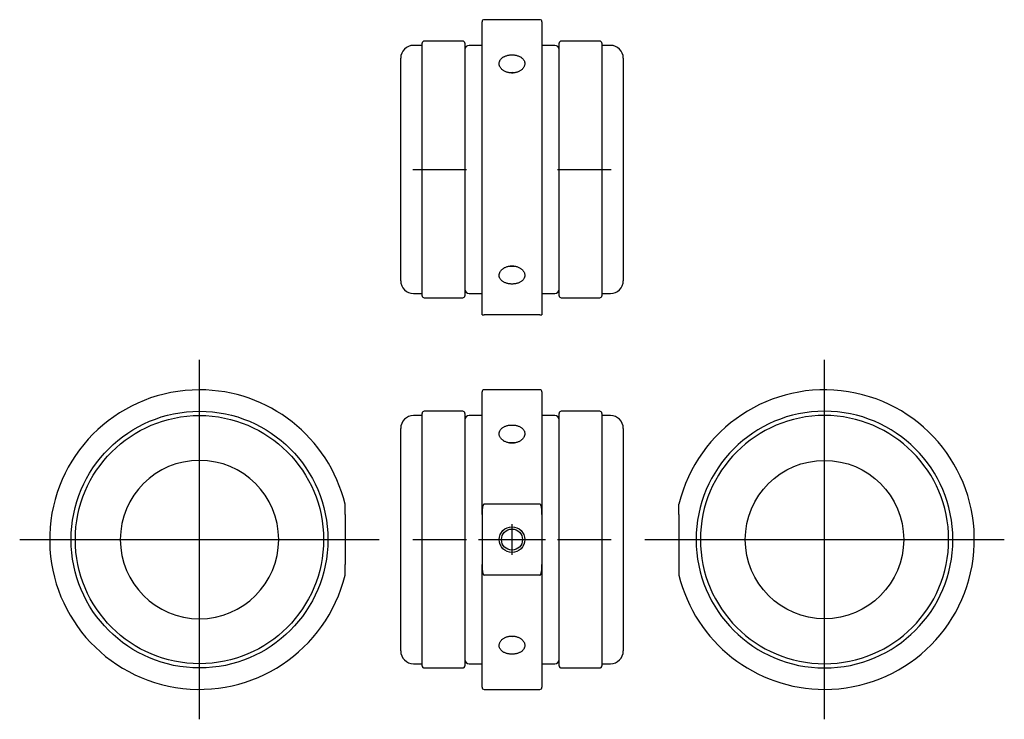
# Model space of a CAD drawing. Extents: x -115 to 115, y -42 to 122.
import ezdxf

# ---------------------------------------------------------------- set-up
doc = ezdxf.new("R2010")
doc.units = 0
doc.layers.get('0').update_dxf_attribs({"linetype": 'CONTINUOUS'})

# ---------------------------------------------------------------- blocks, each defined once
blk = doc.blocks.new('RBG040GCA-TV')
at = {"color": 7, "linetype": 'CONTINUOUS'}
for p, q in [((-7, -34), (-7, 34.5)), ((6.5, 35), (-6.5, 35)), ((7, 34.5), (7, -34)), ((-11.5, 30), (-20.5, 30)), ((20.5, 30), (11.5, 30)), ((-21, 29), (-23, 29)), ((-21, 0), (-21, 29.5)), ((-11, 29.5), (-11, 0)), ((-7, 29), (-10, 29)), ((10, 29), (7, 29)), ((11, 0), (11, 29.5)), ((21, 29.5), (21, 0)), ((23, 29), (21, 29)), ((-26, 0), (-26, 26)), ((26, 26), (26, 0)), ((-26, -26), (-26, 0)), ((-21, -29.5), (-21, 0)), ((-11, 0), (-11, -29.5)), ((11, -29.5), (11, 0)), ((21, 0), (21, -29.5)), ((26, 0), (26, -26)), ((-23, -29), (-21, -29)), ((-10, -29), (-7, -29)), ((7, -29), (10, -29)), ((21, -29), (23, -29)), ((-20.5, -30), (-11.5, -30)), ((11.5, -30), (20.5, -30)), ((-7, -34), (-6.5, -34)), ((6.5, -34), (-6.5, -34)), ((6.5, -34), (7, -34))]:
    blk.add_line(p, q, dxfattribs=at)
at = {"color": 2, "linetype": 'CONTINUOUS'}
for p, q in [((-23.2, 0), (-20.8, 0)), ((-21.4, 0), (-10.6, 0)), ((10.6, 0), (21.4, 0)), ((20.8, 0), (23.2, 0))]:
    blk.add_line(p, q, dxfattribs=at)
at = {"color": 7, "linetype": 'CONTINUOUS'}
for points in [[(0, 22.627417), (-0.289599, 22.61751), (-0.576493, 22.587881)], [(0.582416, 22.587057), (0.292603, 22.617303), (0, 22.627417)], [(-0.575376, -22.588036), (0.010447, -22.627404), (0.595869, -22.585152)]]:
    blk.add_lwpolyline(points, dxfattribs=at)
for centre, radius, start, end in [((-6.5, 34.5), 0.5, 90, 180), ((6.5, 34.5), 0.5, 0, 90), ((-20.5, 29.5), 0.5, 90, 180), ((-11.5, 29.5), 0.5, 0, 90), ((11.5, 29.5), 0.5, 90, 180), ((20.5, 29.5), 0.5, 0, 90), ((-23, 26), 3, 90, 180), ((-10, 28), 1, 90, 180), ((10, 28), 1, 0, 90), ((23, 26), 3, 0, 90), ((-23, -26), 3, 180, 270), ((23, -26), 3, 270, 0), ((-20.5, -29.5), 0.5, 180, 270), ((-11.5, -29.5), 0.5, 270, 0), ((-10, -28), 1, 180, 270), ((10, -28), 1, 270, 0), ((11.5, -29.5), 0.5, 180, 270), ((20.5, -29.5), 0.5, 270, 0)]:
    blk.add_arc(centre, radius, start, end, dxfattribs=at)
for points, start_tangent, end_tangent in [([(-2.999999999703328, 24.748767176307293), (-2.999962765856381, 24.759303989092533), (-2.9792571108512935, 24.995057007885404), (-2.9212124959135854, 25.226239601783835), (-2.8269333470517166, 25.448635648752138), (-2.696842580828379, 25.66016069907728), (-2.5326665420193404, 25.859305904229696), (-2.337481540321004, 26.042686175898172), (-2.1119531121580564, 26.209206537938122), (-1.8591709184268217, 26.35732886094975), (-1.5838552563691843, 26.484660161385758), (-1.287838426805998, 26.59021665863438), (-0.9745822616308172, 26.673391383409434), (-0.6499902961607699, 26.732870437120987), (-0.3269499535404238, 26.767392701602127), (-1e-16, 26.77897635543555)], (-4.50325471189e-05, 0.9999999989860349), (0.9999999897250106, -0.0001433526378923)), ([(0, 26.77897635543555), (0.3355805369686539, 26.766662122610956), (0.6679824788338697, 26.730100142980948), (0.9909485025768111, 26.669861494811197), (1.3012254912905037, 26.58603974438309), (1.596124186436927, 26.47945483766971), (1.8701485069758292, 26.351786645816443), (2.120974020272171, 26.203238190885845), (2.3459253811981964, 26.03536724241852), (2.5407957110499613, 25.850931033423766), (2.7035289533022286, 25.650742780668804), (2.8326950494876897, 25.436865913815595), (2.9258366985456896, 25.213061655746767), (2.981436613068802, 24.981684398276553), (2.9999999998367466, 24.74871521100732)], (0.9999999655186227, -0.0002626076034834), (0.0029895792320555, -0.9999955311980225)), ([(2.9999999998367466, 24.74871521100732), (2.9997527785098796, 24.744407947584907), (2.9804343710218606, 24.505676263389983), (2.923340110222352, 24.268396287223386), (2.8295471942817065, 24.034328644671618), (2.7008310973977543, 23.808055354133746), (2.5377125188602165, 23.59179946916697), (2.3423494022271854, 23.388080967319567), (2.118391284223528, 23.20104467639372), (1.8667099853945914, 23.03255705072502), (1.5907071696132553, 22.88494771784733), (1.2955488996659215, 22.761352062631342), (0.9837319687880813, 22.663641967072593), (0.6584658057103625, 22.592660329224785), (0.3258957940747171, 22.54996635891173), (-0.009797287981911, 22.536546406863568), (-0.3464239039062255, 22.551942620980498), (-0.6776358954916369, 22.595815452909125), (-0.9996971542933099, 22.66790959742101), (-1.3102176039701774, 22.76694684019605), (-1.6034068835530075, 22.890793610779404), (-1.87691895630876, 23.03870175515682), (-2.1277231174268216, 23.208299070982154), (-2.3511466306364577, 23.39604454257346), (-2.5451600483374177, 23.600583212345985), (-2.7077140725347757, 23.81895293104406), (-2.8357333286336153, 24.0467310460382), (-2.927383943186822, 24.28124864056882), (-2.9824788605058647, 24.520320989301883), (-2.999999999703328, 24.748767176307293)], (-0.0568885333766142, -0.9983805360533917), (-0.0049175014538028, 0.99998790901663)), ([(-2.999999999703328, -24.74870750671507), (-2.999962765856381, -24.738166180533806), (-2.9792571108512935, -24.499886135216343), (-2.9212124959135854, -24.261783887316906), (-2.8269333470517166, -24.028461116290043), (-2.6968425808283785, -23.80240147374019), (-2.532666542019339, -23.585896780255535), (-2.3374815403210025, -23.383295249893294), (-2.111953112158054, -23.196486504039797), (-1.8591709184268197, -23.028043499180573), (-1.5838552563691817, -22.88149418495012), (-1.2878384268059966, -22.75875986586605), (-0.9745822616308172, -22.66122287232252), (-0.6499902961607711, -22.591007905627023), (-0.3269499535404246, -22.550099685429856), (1e-16, -22.536335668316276)], (2.68768054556e-05, 0.9999999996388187), (0.9999999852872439, 0.0001715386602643)), ([(0, -22.536335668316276), (0.3355805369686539, -22.550988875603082), (0.6679824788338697, -22.594313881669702), (0.9909485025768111, -22.665358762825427), (1.3012254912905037, -22.763631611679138), (1.596124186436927, -22.887525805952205), (1.8701485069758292, -23.0343947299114), (2.120974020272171, -23.203219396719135), (2.3459253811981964, -23.391422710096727), (2.5407957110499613, -23.595113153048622), (2.7035289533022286, -23.812542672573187), (2.8326950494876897, -24.04087332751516), (2.9258366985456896, -24.275533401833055), (2.981436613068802, -24.51351907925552), (2.9999999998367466, -24.748759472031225)], (0.9999997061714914, -0.0007665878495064), (0.0055104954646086, -0.9999848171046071)), ([(2.9999999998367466, -24.748759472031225), (2.9997527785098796, -24.75300870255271), (2.9804343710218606, -24.98943438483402), (2.923340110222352, -25.219881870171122), (2.8295471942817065, -25.443045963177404), (2.7008310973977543, -25.65495079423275), (2.5377125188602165, -25.85392743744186), (2.3423494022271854, -26.0383622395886), (2.118391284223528, -26.205181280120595), (1.8667099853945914, -26.35339179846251), (1.5907071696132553, -26.48167644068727), (1.2955488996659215, -26.587983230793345), (0.9837319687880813, -26.671340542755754), (0.6584658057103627, -26.731494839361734), (0.3258957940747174, -26.767499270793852), (-0.0097972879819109, -26.778825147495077), (-0.3464239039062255, -26.765860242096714), (-0.677635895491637, -26.72880700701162), (-0.9996971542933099, -26.66770822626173), (-1.3102176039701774, -26.583206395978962), (-1.6034068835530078, -26.476623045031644), (-1.8769189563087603, -26.348012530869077), (-2.1277231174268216, -26.198746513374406), (-2.3511466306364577, -26.03123315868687), (-2.5451600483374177, -25.845901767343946), (-2.7077140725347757, -25.644796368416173), (-2.8357333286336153, -25.431372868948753), (-2.927383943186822, -25.207503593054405), (-2.9824788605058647, -24.975009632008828), (-2.999999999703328, -24.74870750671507)], (-0.0576700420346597, -0.9983356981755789), (-0.0024417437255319, 0.999997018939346))]:
    blk.add_spline(points, degree=3, dxfattribs=dict(at, start_tangent=start_tangent, end_tangent=end_tangent))
blk = doc.blocks.new('RBG040GCA-RV')
at = {"color": 2, "linetype": 'CONTINUOUS'}
for p, q in [((0, -42), (0, 42)), ((0, -36), (0, 36)), ((0, -34.8), (0, 34.8)), ((-42, 0), (42, 0)), ((-36, 0), (36, 0)), ((-34.8, 0), (34.8, 0))]:
    blk.add_line(p, q, dxfattribs=at)
at = {"color": 7, "linetype": 'CONTINUOUS'}
for p, q in [((-34, 5.85235), (-34, 8.306624)), ((-34, 5.85235), (-34, -5.85235)), ((-34, -5.85235), (-34, -8.306624))]:
    blk.add_line(p, q, dxfattribs=at)
blk.add_circle((0, 0), 18.5, dxfattribs=at)
for radius, start, end in [(35, 270, 166.270867), (30, 90, 270), (30, 270, 90), (29, 90, 270), (29, 270, 90), (35, 193.729133, 270)]:
    blk.add_arc((0, 0), radius, start, end, dxfattribs=at)
blk = doc.blocks.new('RBG040GCA-LV')
at = {"color": 2, "linetype": 'CONTINUOUS'}
for p, q in [((0, -42), (0, 42)), ((0, -36), (0, 36)), ((0, -34.8), (0, 34.8)), ((-42, 0), (42, 0)), ((-36, 0), (36, 0)), ((-34.8, 0), (34.8, 0))]:
    blk.add_line(p, q, dxfattribs=at)
at = {"color": 7, "linetype": 'CONTINUOUS'}
for p, q in [((34, 5.85235), (34, 8.306624)), ((34, 5.85235), (34, -5.85235)), ((34, -8.306624), (34, -5.85235))]:
    blk.add_line(p, q, dxfattribs=at)
for radius in [30, 29]:
    blk.add_circle((0, 0), radius, dxfattribs=at)
for radius, start, end in [(35, 90, 346.270867), (35, 13.729133, 90), (18.5, 90, 270), (18.5, 270, 90)]:
    blk.add_arc((0, 0), radius, start, end, dxfattribs=at)
blk = doc.blocks.new('RBG040GCA-FV')
at = {"color": 7, "linetype": 'CONTINUOUS'}
for p, q in [((-7, 5.85235), (-7, 34.5)), ((6.5, 35), (-6.5, 35)), ((7, 34.5), (7, 5.85235)), ((-11.5, 30), (-20.5, 30)), ((20.5, 30), (11.5, 30)), ((-21, 29), (-23, 29)), ((-21, -29.5), (-21, 29.5)), ((-11, 29.5), (-11, -29.5)), ((-7, 29), (-10, 29)), ((10, 29), (7, 29)), ((11, -29.5), (11, 29.5)), ((21, 29.5), (21, -29.5)), ((23, 29), (21, 29)), ((-26, -26), (-26, 26)), ((26, 26), (26, -26)), ((6.5, 8.306624), (-6.5, 8.306624)), ((-7, 5.85235), (-7, -5.85235)), ((7, 5.85235), (7, -5.85235)), ((-7, -34.5), (-7, -5.85235)), ((7, -5.85235), (7, -34.5)), ((6.5, -8.306624), (-6.5, -8.306624)), ((-23, -29), (-21, -29)), ((-10, -29), (-7, -29)), ((7, -29), (10, -29)), ((21, -29), (23, -29)), ((-20.5, -30), (-11.5, -30)), ((11.5, -30), (20.5, -30)), ((-6.5, -35), (6.5, -35))]:
    blk.add_line(p, q, dxfattribs=at)
at = {"color": 2, "linetype": 'CONTINUOUS'}
for p, q in [((0, -3.6), (0, 3.6)), ((-23.2, 0), (-20.8, 0)), ((-21.4, 0), (-10.6, 0)), ((-7.8, 0), (7.8, 0)), ((-3.6, 0), (3.6, 0)), ((10.6, 0), (21.4, 0)), ((20.8, 0), (23.2, 0))]:
    blk.add_line(p, q, dxfattribs=at)
at = {"color": 7, "linetype": 'CONTINUOUS'}
for points in [[(0, 22.627417), (-0.289599, 22.61751), (-0.576493, 22.587881)], [(0.582416, 22.587057), (0.292603, 22.617303), (0, 22.627417)], [(-0.575376, -22.588036), (0.010447, -22.627404), (0.595869, -22.585152)]]:
    blk.add_lwpolyline(points, dxfattribs=at)
at = {"color": 2, "linetype": 'CONTINUOUS'}
blk.add_circle((0, 0), 3, dxfattribs=at)
at = {"color": 7, "linetype": 'CONTINUOUS'}
blk.add_circle((0, 0), 2.4585, dxfattribs=at)
for centre, radius, start, end in [((-6.5, 34.5), 0.5, 90, 180), ((6.5, 34.5), 0.5, 0, 90), ((-20.5, 29.5), 0.5, 90, 180), ((-11.5, 29.5), 0.5, 0, 90), ((11.5, 29.5), 0.5, 90, 180), ((20.5, 29.5), 0.5, 0, 90), ((-23, 26), 3, 90, 180), ((-10, 28), 1, 90, 180), ((10, 28), 1, 0, 90), ((23, 26), 3, 0, 90), ((-23, -26), 3, 180, 270), ((23, -26), 3, 270, 0), ((-20.5, -29.5), 0.5, 180, 270), ((-11.5, -29.5), 0.5, 270, 0), ((-10, -28), 1, 180, 270), ((10, -28), 1, 270, 0), ((11.5, -29.5), 0.5, 180, 270), ((20.5, -29.5), 0.5, 270, 0), ((-6.5, -34.5), 0.5, 180, 270), ((6.5, -34.5), 0.5, 270, 0)]:
    blk.add_arc(centre, radius, start, end, dxfattribs=at)
for points, start_tangent, end_tangent in [([(-2.999999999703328, 24.748767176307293), (-2.999962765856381, 24.759303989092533), (-2.9792571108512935, 24.995057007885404), (-2.9212124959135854, 25.226239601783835), (-2.8269333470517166, 25.448635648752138), (-2.6968425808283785, 25.66016069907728), (-2.532666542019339, 25.859305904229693), (-2.3374815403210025, 26.04268617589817), (-2.111953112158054, 26.20920653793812), (-1.8591709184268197, 26.35732886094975), (-1.5838552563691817, 26.484660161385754), (-1.2878384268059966, 26.590216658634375), (-0.9745822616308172, 26.673391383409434), (-0.6499902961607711, 26.732870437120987), (-0.3269499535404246, 26.767392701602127), (0, 26.77897635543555)], (-4.50325471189e-05, 0.9999999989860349), (0.9999999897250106, -0.0001433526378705)), ([(0, 26.77897635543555), (0.3355805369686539, 26.766662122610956), (0.6679824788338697, 26.730100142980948), (0.9909485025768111, 26.669861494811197), (1.3012254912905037, 26.58603974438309), (1.596124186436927, 26.47945483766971), (1.8701485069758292, 26.351786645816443), (2.120974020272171, 26.203238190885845), (2.3459253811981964, 26.03536724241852), (2.5407957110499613, 25.850931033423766), (2.7035289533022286, 25.650742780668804), (2.8326950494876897, 25.436865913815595), (2.9258366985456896, 25.213061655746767), (2.981436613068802, 24.981684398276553), (2.9999999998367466, 24.74871521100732)], (0.9999999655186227, -0.0002626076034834), (0.0029895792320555, -0.9999955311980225)), ([(2.9999999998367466, 24.74871521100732), (2.9997527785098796, 24.744407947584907), (2.9804343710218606, 24.505676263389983), (2.923340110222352, 24.268396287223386), (2.8295471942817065, 24.034328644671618), (2.7008310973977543, 23.808055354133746), (2.5377125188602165, 23.59179946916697), (2.3423494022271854, 23.388080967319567), (2.118391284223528, 23.20104467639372), (1.8667099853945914, 23.03255705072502), (1.5907071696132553, 22.88494771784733), (1.2955488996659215, 22.761352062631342), (0.9837319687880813, 22.663641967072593), (0.6584658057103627, 22.592660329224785), (0.3258957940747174, 22.54996635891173), (-0.0097972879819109, 22.536546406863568), (-0.3464239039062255, 22.551942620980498), (-0.677635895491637, 22.595815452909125), (-0.9996971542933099, 22.66790959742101), (-1.3102176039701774, 22.76694684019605), (-1.6034068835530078, 22.890793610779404), (-1.8769189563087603, 23.03870175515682), (-2.1277231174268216, 23.208299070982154), (-2.3511466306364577, 23.39604454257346), (-2.5451600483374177, 23.600583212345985), (-2.7077140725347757, 23.81895293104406), (-2.8357333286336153, 24.0467310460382), (-2.927383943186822, 24.28124864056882), (-2.9824788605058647, 24.520320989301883), (-2.999999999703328, 24.748767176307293)], (-0.0568885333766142, -0.9983805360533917), (-0.0049175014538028, 0.99998790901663)), ([(-6.49999999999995, 8.306623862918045), (-6.50182280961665, 8.306609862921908), (-6.54254840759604, 8.29897869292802), (-6.590964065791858, 8.271395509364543), (-6.657268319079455, 8.199038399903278), (-6.729025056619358, 8.069418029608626), (-6.7833567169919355, 7.927469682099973), (-6.8601778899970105, 7.63805044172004), (-6.9116351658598, 7.342646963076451), (-6.973432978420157, 6.735877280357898), (-7, 5.852349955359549)], (-0.999999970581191, -0.0002425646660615), (0.0120853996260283, -0.9999269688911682)), ([(7, 5.852349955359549), (6.9894078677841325, 6.4357709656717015), (6.950596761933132, 7.017823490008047), (6.912485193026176, 7.352081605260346), (6.852795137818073, 7.683171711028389), (6.756266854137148, 8.003645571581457), (6.705389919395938, 8.119759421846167), (6.636984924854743, 8.225643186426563), (6.5845012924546, 8.276267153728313), (6.53906301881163, 8.300182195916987), (6.49999999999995, 8.306623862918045)], (0.0060359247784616, 0.9999817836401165), (-0.9995547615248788, 0.0298375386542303)), ([(-7, -5.852349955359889), (-6.9891456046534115, -6.435086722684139), (-6.950596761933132, -7.017823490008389), (-6.883909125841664, -7.513697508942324), (-6.831554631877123, -7.76187392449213), (-6.756266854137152, -8.003645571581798), (-6.70567043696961, -8.118116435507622), (-6.636984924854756, -8.225643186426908), (-6.584501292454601, -8.27626715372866), (-6.539063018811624, -8.300182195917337), (-6.49999999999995, -8.306623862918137)], (-0.0050404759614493, -0.9999872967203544), (0.9995547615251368, -0.0298375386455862)), ([(6.49999999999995, -8.306623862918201), (6.501822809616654, -8.306609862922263), (6.542548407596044, -8.298978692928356), (6.590964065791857, -8.27139550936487), (6.657268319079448, -8.199038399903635), (6.730195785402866, -8.068240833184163), (6.783356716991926, -7.927469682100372), (6.882788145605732, -7.53797313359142), (6.940398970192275, -7.138307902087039), (6.973432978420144, -6.73587728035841), (7, -5.852349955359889)], (0.9999999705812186, 0.0002425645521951), (-0.0054623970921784, 0.9999850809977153)), ([(-2.999999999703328, -24.74870750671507), (-2.999962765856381, -24.738166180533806), (-2.9792571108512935, -24.499886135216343), (-2.9212124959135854, -24.261783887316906), (-2.8269333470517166, -24.028461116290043), (-2.696842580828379, -23.80240147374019), (-2.5326665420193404, -23.585896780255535), (-2.337481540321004, -23.383295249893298), (-2.1119531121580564, -23.1964865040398), (-1.8591709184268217, -23.028043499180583), (-1.5838552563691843, -22.881494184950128), (-1.287838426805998, -22.758759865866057), (-0.9745822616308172, -22.66122287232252), (-0.6499902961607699, -22.591007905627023), (-0.3269499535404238, -22.550099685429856), (0, -22.536335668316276)], (2.68768054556e-05, 0.9999999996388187), (0.9999999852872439, 0.0001715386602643)), ([(0, -22.536335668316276), (0.3355805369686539, -22.550988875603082), (0.6679824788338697, -22.594313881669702), (0.9909485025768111, -22.665358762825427), (1.3012254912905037, -22.763631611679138), (1.596124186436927, -22.887525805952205), (1.8701485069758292, -23.0343947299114), (2.120974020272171, -23.203219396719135), (2.3459253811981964, -23.391422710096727), (2.5407957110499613, -23.595113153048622), (2.7035289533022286, -23.812542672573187), (2.8326950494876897, -24.04087332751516), (2.9258366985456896, -24.275533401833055), (2.981436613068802, -24.51351907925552), (2.9999999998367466, -24.748759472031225)], (0.9999997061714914, -0.0007665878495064), (0.0055104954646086, -0.9999848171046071)), ([(2.9999999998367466, -24.748759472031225), (2.9997527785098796, -24.75300870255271), (2.9804343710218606, -24.98943438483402), (2.923340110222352, -25.219881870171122), (2.8295471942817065, -25.443045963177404), (2.7008310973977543, -25.65495079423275), (2.5377125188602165, -25.85392743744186), (2.3423494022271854, -26.0383622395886), (2.118391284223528, -26.205181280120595), (1.8667099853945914, -26.35339179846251), (1.5907071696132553, -26.48167644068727), (1.2955488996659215, -26.587983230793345), (0.9837319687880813, -26.671340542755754), (0.6584658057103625, -26.731494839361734), (0.3258957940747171, -26.767499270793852), (-0.009797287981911, -26.778825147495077), (-0.3464239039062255, -26.765860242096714), (-0.6776358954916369, -26.72880700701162), (-0.9996971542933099, -26.66770822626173), (-1.3102176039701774, -26.583206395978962), (-1.6034068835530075, -26.476623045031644), (-1.87691895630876, -26.348012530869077), (-2.1277231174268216, -26.198746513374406), (-2.3511466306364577, -26.03123315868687), (-2.5451600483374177, -25.845901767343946), (-2.7077140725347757, -25.644796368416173), (-2.8357333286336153, -25.431372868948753), (-2.927383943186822, -25.207503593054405), (-2.9824788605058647, -24.975009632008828), (-2.999999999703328, -24.74870750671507)], (-0.0576700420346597, -0.9983356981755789), (-0.0024417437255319, 0.999997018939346))]:
    blk.add_spline(points, degree=3, dxfattribs=dict(at, start_tangent=start_tangent, end_tangent=end_tangent))

msp = doc.modelspace()

# ---------------------------------------------------------------- block references
at = {"linetype": 'ByBlock'}
for name, p in [('RBG040GCA-TV', (0, 86.5)), ('RBG040GCA-LV', (-73, 0)), ('RBG040GCA-RV', (73, 0)), ('RBG040GCA-FV', (0, 0))]:
    msp.add_blockref(name, p, dxfattribs=at)

doc.saveas('drawing.dxf')
